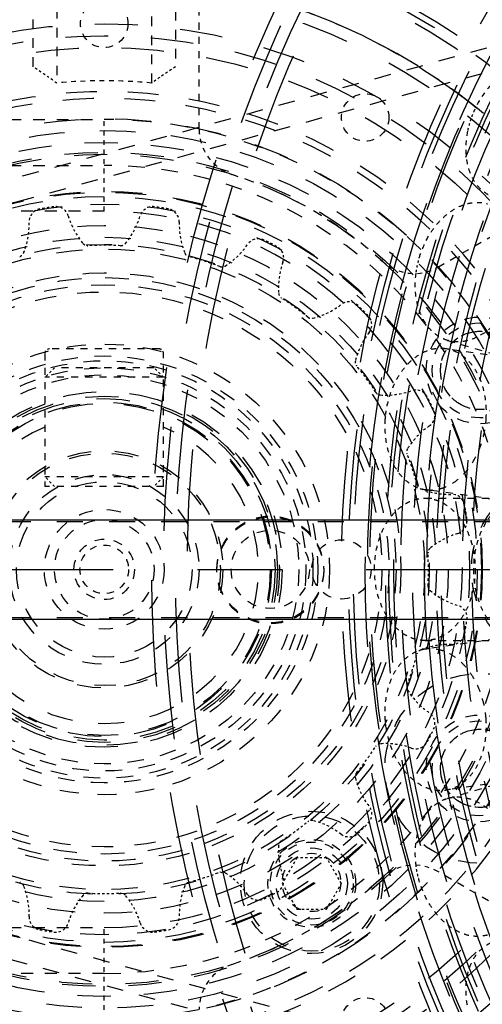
# Model space of a CAD drawing. Header units: millimetres. Extents: x 14186 to 17588, y 1400 to 3805.
# Tile 137 of 256: x 16339 to 16359, y 2702 to 2743. Entities that reach past the tile are written whole.
import ezdxf

# ---------------------------------------------------------------- set-up
doc = ezdxf.new("R2010")
doc.units = ezdxf.units.MM
doc.linetypes.add('CENTER', pattern=[2, 1.25, -0.25, 0.25, -0.25])
doc.linetypes.add('HIDDEN', pattern=[0.2, 0.1, -0.1])
for name, color, linetype in [('1_15', 7, 'Continuous'), ('1_17', 7, 'Continuous'), ('1_58', 7, 'Continuous'), ('1_7', 7, 'Continuous'), ('1_75_1', 7, 'Continuous'), ('1_79', 7, 'Continuous'), ('1_80_153', 7, 'Continuous'), ('DEFAULT_2', 8, 'HIDDEN'), ('INTFCLR_3', 7, 'Continuous'), ('SHELL_52', 7, 'Continuous'), ('SHELL_61_1', 7, 'Continuous')]:
    doc.layers.add(name, color=color, linetype=linetype)
doc.layers.add('dim', color=82, linetype='Continuous', lineweight=9)
doc.styles.get("Standard").update_dxf_attribs({"font": 'arial.ttf'})
doc.dimstyles.new('ISO-25', dxfattribs={"dimtxt": 2.5, "dimasz": 2.5, "dimexe": 1.25, "dimexo": 0.625, "dimtad": 1, "dimtxsty": 'Standard', "dimcen": 2.5, "dimadec": 0, "dimazin": 0, "dimtfac": 1, "dimtmove": 0, "dimatfit": 3, "dimfxl": 1, "dimarcsym": 0})

# ---------------------------------------------------------------- blocks, each defined once
blk = doc.blocks.new('*D24')
at = {"layer": 'Defpoints', "color": 0, "transparency": 16777216}
for p in [(16328.859, 2985.593), (16472.816, 2454.767)]:
    blk.add_point(p, dxfattribs=at)
at = {"layer": 'dim', "color": 0, "linetype": 'Continuous', "lineweight": -2, "transparency": 16777216}
for p, q in [((16322.578, 3008.756), (16316.296, 3031.92)), ((16328.859, 2985.593), (16472.816, 2454.767)), ((16510.019, 2317.586), (16479.098, 2431.603))]:
    blk.add_line(p, q, dxfattribs=at)
at = {"layer": 'dim', "color": 0, "transparency": 16777216}
for points in [[(16326.438, 3009.803), (16318.717, 3007.709), (16328.859, 2985.593)], [(16482.958, 2432.65), (16475.237, 2430.556), (16472.816, 2454.767)]]:
    blk.add_solid(points, dxfattribs=at)
at = {"layer": 'dim', "color": 0, "transparency": 16777216, "insert": (16518.28, 2368.594), "char_height": 30, "attachment_point": 5, "rotation": 285.1733}
blk.add_mtext('360%%D', dxfattribs=at)
blk = doc.blocks.new('*D27')
at = {"layer": 'Defpoints', "color": 0, "transparency": 16777216}
for p in [(17053.851, 3119.687), (16297.825, 2320.672)]:
    blk.add_point(p, dxfattribs=at)
at = {"layer": 'dim', "color": 0, "linetype": 'Continuous', "lineweight": -2, "transparency": 16777216}
for p, q in [((17253.469, 3330.657), (17070.346, 3137.12)), ((16297.825, 2320.672), (17053.851, 3119.687)), ((16281.33, 2303.239), (16264.835, 2285.806))]:
    blk.add_line(p, q, dxfattribs=at)
at = {"layer": 'dim', "color": 0, "transparency": 16777216}
for points in [[(17067.44, 3139.87), (17073.251, 3134.371), (17053.851, 3119.687)], [(16278.424, 2305.989), (16284.235, 2300.49), (16297.825, 2320.672)]]:
    blk.add_solid(points, dxfattribs=at)
at = {"layer": 'dim', "color": 0, "transparency": 16777216, "insert": (17191.287, 3297.171), "char_height": 30, "attachment_point": 5, "rotation": 46.5835}
blk.add_mtext('∅1100', dxfattribs=at)
blk = doc.blocks.new('*D28')
at = {"layer": 'Defpoints', "color": 0, "transparency": 16777216}
for p in [(17217.995, 2998.669), (16133.681, 2441.691)]:
    blk.add_point(p, dxfattribs=at)
at = {"layer": 'dim', "color": 0, "linetype": 'Continuous', "lineweight": -2, "transparency": 16777216}
for p, q in [((17380.14, 3081.958), (17239.343, 3009.635)), ((16133.681, 2441.691), (17217.995, 2998.669)), ((16112.333, 2430.725), (16090.984, 2419.759))]:
    blk.add_line(p, q, dxfattribs=at)
at = {"layer": 'dim', "color": 0, "transparency": 16777216}
for points in [[(17237.515, 3013.193), (17241.17, 3006.077), (17217.995, 2998.669)], [(16110.505, 2434.283), (16114.16, 2427.167), (16133.681, 2441.691)]]:
    blk.add_solid(points, dxfattribs=at)
at = {"layer": 'dim', "color": 0, "transparency": 16777216, "insert": (17310.293, 3070.985), "char_height": 30, "attachment_point": 5, "rotation": 27.1882}
blk.add_mtext('∅1219', dxfattribs=at)

msp = doc.modelspace()

# ---------------------------------------------------------------- linework, layer by layer
at = {"color": 7, "linetype": 'Continuous'}
for p, q in [((16314.442, 2722.274), (16398.808, 2722.274)), ((16314.442, 2718.086), (16398.808, 2718.086))]:
    msp.add_line(p, q, dxfattribs=at)
for centre, radius in [((16675.838, 2720.18), 609.5), ((16675.838, 2720.18), 550), ((16400.838, 2720.18), 275)]:
    msp.add_circle(centre, radius)
at = {"layer": '1_15', "color": 8, "linetype": 'HIDDEN', "ltscale": 3}
for p, q in [((16361.361, 2728.887), (16357.232, 2729.48)), ((16360.507, 2722.948), (16356.378, 2723.541))]:
    msp.add_line(p, q, dxfattribs=at)
at = {"layer": '1_15', "color": 8, "linetype": 'HIDDEN', "ltscale": 2}
for points, knots in [([(16357.232, 2729.48), (16357.163, 2729.49), (16357.023, 2729.5), (16356.739, 2729.482), (16356.38, 2729.383), (16355.974, 2729.155), (16355.603, 2728.827), (16355.278, 2728.412), (16354.919, 2727.755), (16354.76, 2727.195), (16354.705, 2726.813)], [0, 0, 0, 0, 0.051546, 0.103582, 0.210671, 0.324369, 0.446162, 0.576152, 0.713278, 1, 1, 1, 1]), ([(16358.937, 2726.511), (16358.962, 2726.868), (16358.933, 2727.404), (16358.748, 2728.07), (16358.546, 2728.51), (16358.285, 2728.885), (16357.973, 2729.182), (16357.619, 2729.389), (16357.361, 2729.462), (16357.232, 2729.48)], [0, 0, 0, 0, 0.287152, 0.423483, 0.552631, 0.673927, 0.78772, 0.895533, 1, 1, 1, 1]), ([(16354.672, 2726.511), (16354.647, 2726.154), (16354.676, 2725.618), (16354.861, 2724.952), (16355.063, 2724.512), (16355.324, 2724.137), (16355.636, 2723.84), (16355.99, 2723.633), (16356.249, 2723.56), (16356.378, 2723.541)], [0, 0, 0, 0, 0.287153, 0.423485, 0.552632, 0.673927, 0.78772, 0.895532, 1, 1, 1, 1])]:
    msp.add_open_spline(points, degree=3, knots=knots, dxfattribs=at)
at = {"layer": '1_15', "color": 8, "linetype": 'HIDDEN', "ltscale": 0.2}
msp.add_open_spline([(16354.705, 2726.813), (16354.694, 2726.738), (16354.682, 2726.637), (16354.674, 2726.536), (16354.672, 2726.511)], degree=3, knots=[0, 0, 0, 0, 0.750262, 1, 1, 1, 1], dxfattribs=at)
at = {"layer": '1_15', "color": 8, "linetype": 'HIDDEN', "ltscale": 3}
msp.add_open_spline([(16356.378, 2723.541), (16356.451, 2723.531), (16356.6, 2723.521), (16356.825, 2723.538), (16357.049, 2723.589), (16357.35, 2723.7), (16357.713, 2723.922), (16358.098, 2724.294), (16358.426, 2724.76), (16358.684, 2725.3), (16358.862, 2725.89), (16358.922, 2726.303), (16358.937, 2726.511)], degree=3, knots=[0, 0, 0, 0, 0.051008, 0.102563, 0.155172, 0.20927, 0.322973, 0.445322, 0.576112, 0.713846, 0.856116, 1, 1, 1, 1], dxfattribs=at)
at = {"layer": '1_17', "color": 8, "linetype": 'HIDDEN', "ltscale": 44}
msp.add_circle((16400.838, 2720.18), 55, dxfattribs=at)
at = {"layer": '1_17', "color": 8, "linetype": 'HIDDEN', "ltscale": 43}
msp.add_circle((16400.838, 2720.18), 54.5, dxfattribs=at)
at = {"layer": '1_17', "color": 8, "linetype": 'HIDDEN', "ltscale": 38}
msp.add_circle((16400.838, 2720.18), 47, dxfattribs=at)
at = {"layer": '1_17', "color": 8, "linetype": 'HIDDEN', "ltscale": 37}
for radius in [46.9, 46.8, 46.143, 46]:
    msp.add_circle((16400.838, 2720.18), radius, dxfattribs=at)
at = {"layer": '1_17', "color": 8, "linetype": 'HIDDEN', "ltscale": 36}
msp.add_circle((16400.838, 2720.18), 45, dxfattribs=at)
at = {"layer": '1_17', "color": 8, "linetype": 'HIDDEN', "ltscale": 35}
msp.add_circle((16400.838, 2720.18), 44.4, dxfattribs=at)
at = {"layer": '1_17', "color": 8, "linetype": 'HIDDEN', "ltscale": 34}
msp.add_circle((16400.838, 2720.18), 42.9, dxfattribs=at)
at = {"layer": '1_17', "color": 8, "linetype": 'HIDDEN', "ltscale": 5}
msp.add_circle((16349.838, 2720.18), 2.25, dxfattribs=at)
at = {"layer": '1_17', "color": 8, "linetype": 'HIDDEN', "ltscale": 4}
msp.add_circle((16351.576, 2706.98), 1.23, dxfattribs=at)
at = {"layer": '1_58', "color": 8, "linetype": 'HIDDEN', "ltscale": 2}
msp.add_open_spline([(16359.126, 2704.429), (16359.024, 2704.382), (16358.829, 2704.265), (16358.577, 2704.026), (16358.372, 2703.73), (16358.216, 2703.384), (16358.114, 2702.998), (16358.052, 2702.431), (16358.093, 2701.99), (16358.153, 2701.7)], degree=3, knots=[0, 0, 0, 0, 0.107276, 0.217105, 0.331633, 0.452331, 0.579896, 0.714303, 1, 1, 1, 1], dxfattribs=at)
at = {"layer": '1_7', "color": 8, "linetype": 'HIDDEN', "ltscale": 0.9}
for p, q in [((16350.962, 2708.018), (16350.337, 2706.936)), ((16352.212, 2708.018), (16350.962, 2708.018)), ((16352.837, 2706.936), (16352.212, 2708.018)), ((16350.337, 2706.936), (16350.962, 2705.853)), ((16352.212, 2705.853), (16352.837, 2706.936)), ((16350.962, 2705.853), (16352.212, 2705.853))]:
    msp.add_line(p, q, dxfattribs=at)
at = {"layer": '1_7', "color": 8, "linetype": 'HIDDEN', "ltscale": 7}
msp.add_circle((16351.587, 2706.936), 2.85, dxfattribs=at)
at = {"layer": '1_7', "color": 8, "linetype": 'HIDDEN', "ltscale": 4}
msp.add_circle((16351.587, 2706.936), 1.85, dxfattribs=at)
at = {"layer": '1_7', "color": 8, "linetype": 'HIDDEN', "ltscale": 5}
msp.add_circle((16351.587, 2706.936), 1.5, dxfattribs=at)
at = {"layer": '1_75_1', "color": 8, "linetype": 'HIDDEN', "ltscale": 3}
msp.add_line((16357.309, 2729.835), (16361.311, 2728.659), dxfattribs=at)
at = {"layer": '1_75_1', "color": 8, "linetype": 'HIDDEN', "ltscale": 2}
for points, knots in [([(16356.118, 2733.311), (16356.227, 2733.681), (16356.464, 2734.213), (16356.913, 2734.812), (16357.294, 2735.176), (16357.708, 2735.448), (16358.142, 2735.617), (16358.512, 2735.663), (16358.795, 2735.641), (16358.932, 2735.611), (16358.999, 2735.591)], [0, 0, 0, 0, 0.28672, 0.423847, 0.553837, 0.675631, 0.789329, 0.896419, 0.948454, 1, 1, 1, 1]), ([(16357.308, 2729.835), (16357.192, 2729.869), (16356.964, 2729.967), (16356.662, 2730.195), (16356.404, 2730.496), (16356.199, 2730.86), (16356.051, 2731.277), (16355.933, 2731.898), (16355.943, 2732.388), (16355.989, 2732.713)], [0, 0, 0, 0, 0.105761, 0.214469, 0.328523, 0.449441, 0.577769, 0.713188, 1, 1, 1, 1]), ([(16360.189, 2732.115), (16360.08, 2731.745), (16359.843, 2731.213), (16359.394, 2730.614), (16359.014, 2730.25), (16358.599, 2729.978), (16358.165, 2729.809), (16357.796, 2729.763), (16357.512, 2729.785), (16357.375, 2729.815), (16357.308, 2729.835)], [0, 0, 0, 0, 0.28672, 0.423847, 0.553837, 0.675631, 0.789329, 0.896419, 0.948454, 1, 1, 1, 1])]:
    msp.add_open_spline(points, degree=3, knots=knots, dxfattribs=at)
at = {"layer": '1_75_1', "color": 8, "linetype": 'HIDDEN', "ltscale": 0.4}
msp.add_open_spline([(16355.989, 2732.713), (16355.996, 2732.763), (16356.028, 2732.965), (16356.075, 2733.164), (16356.118, 2733.311)], degree=3, knots=[0, 0, 0, 0, 0.248937, 1, 1, 1, 1], dxfattribs=at)
at = {"layer": '1_79', "color": 8, "linetype": 'HIDDEN', "ltscale": 3}
for p, q in [((16356.352, 2723.18), (16360.524, 2723.18)), ((16356.352, 2717.18), (16360.524, 2717.18))]:
    msp.add_line(p, q, dxfattribs=at)
at = {"layer": '1_79', "color": 8, "linetype": 'HIDDEN', "ltscale": 2}
for points, knots in [([(16354.23, 2720.18), (16354.23, 2720.566), (16354.308, 2721.143), (16354.57, 2721.844), (16354.833, 2722.301), (16355.153, 2722.679), (16355.466, 2722.919), (16355.732, 2723.054), (16355.935, 2723.126), (16356.142, 2723.17), (16356.282, 2723.18), (16356.352, 2723.18)], [0, 0, 0, 0, 0.286657, 0.423753, 0.553714, 0.675481, 0.789155, 0.84347, 0.896441, 0.948465, 1, 1, 1, 1]), ([(16356.352, 2723.18), (16356.421, 2723.18), (16356.561, 2723.17), (16356.768, 2723.126), (16356.971, 2723.054), (16357.237, 2722.919), (16357.55, 2722.679), (16357.871, 2722.301), (16358.133, 2721.844), (16358.395, 2721.143), (16358.473, 2720.566), (16358.473, 2720.18)], [0, 0, 0, 0, 0.051535, 0.103559, 0.15653, 0.210845, 0.324518, 0.446285, 0.576245, 0.713342, 1, 1, 1, 1]), ([(16360.524, 2723.18), (16360.454, 2723.18), (16360.314, 2723.17), (16360.107, 2723.126), (16359.904, 2723.054), (16359.638, 2722.919), (16359.325, 2722.679), (16359.004, 2722.301), (16358.742, 2721.844), (16358.48, 2721.143), (16358.402, 2720.566), (16358.402, 2720.18)], [0, 0, 0, 0, 0.051535, 0.103559, 0.15653, 0.210845, 0.324518, 0.446285, 0.576245, 0.713342, 1, 1, 1, 1]), ([(16356.352, 2717.18), (16356.282, 2717.18), (16356.142, 2717.19), (16355.935, 2717.233), (16355.732, 2717.306), (16355.466, 2717.441), (16355.153, 2717.681), (16354.833, 2718.059), (16354.57, 2718.516), (16354.308, 2719.217), (16354.23, 2719.793), (16354.23, 2720.18)], [0, 0, 0, 0, 0.051535, 0.103559, 0.15653, 0.210845, 0.324518, 0.446285, 0.576245, 0.713342, 1, 1, 1, 1]), ([(16358.473, 2720.18), (16358.473, 2719.793), (16358.395, 2719.217), (16358.133, 2718.516), (16357.871, 2718.059), (16357.55, 2717.681), (16357.237, 2717.441), (16356.971, 2717.306), (16356.768, 2717.233), (16356.561, 2717.19), (16356.421, 2717.18), (16356.352, 2717.18)], [0, 0, 0, 0, 0.286657, 0.423753, 0.553714, 0.675481, 0.789155, 0.84347, 0.896441, 0.948465, 1, 1, 1, 1]), ([(16358.402, 2720.18), (16358.402, 2719.793), (16358.48, 2719.217), (16358.742, 2718.516), (16359.004, 2718.059), (16359.325, 2717.681), (16359.638, 2717.441), (16359.904, 2717.306), (16360.107, 2717.233), (16360.314, 2717.19), (16360.454, 2717.18), (16360.524, 2717.18)], [0, 0, 0, 0, 0.286657, 0.423753, 0.553714, 0.675481, 0.789155, 0.84347, 0.896441, 0.948465, 1, 1, 1, 1])]:
    msp.add_open_spline(points, degree=3, knots=knots, dxfattribs=at)
at = {"layer": '1_80_153', "color": 8, "linetype": 'HIDDEN', "ltscale": 34}
msp.add_circle((16400.838, 2720.18), 42.5, dxfattribs=at)
at = {"layer": 'DEFAULT_2', "color": 8, "linetype": 'HIDDEN', "ltscale": 7}
for p, q in [((16336.701, 2736.021), (16392.222, 2751.362)), ((16392.489, 2750.398), (16336.967, 2735.057)), ((16336.967, 2705.302), (16392.489, 2689.962)), ((16392.222, 2688.998), (16336.701, 2704.338))]:
    msp.add_line(p, q, dxfattribs=at)
at = {"layer": 'DEFAULT_2', "color": 8, "linetype": 'HIDDEN', "ltscale": 4}
for p, q in [((16339.838, 2741.369), (16339.838, 2748.522)), ((16340.838, 2748.61), (16340.838, 2740.683)), ((16344.838, 2740.683), (16344.838, 2748.61)), ((16345.838, 2748.522), (16345.838, 2741.369))]:
    msp.add_line(p, q, dxfattribs=at)
at = {"layer": 'DEFAULT_2', "color": 8, "linetype": 'HIDDEN', "ltscale": 5}
for p, q in [((16330.838, 2739.15), (16342.838, 2739.15)), ((16330.838, 2737.214), (16342.838, 2737.214)), ((16342.838, 2735.277), (16330.838, 2735.277)), ((16330.838, 2705.082), (16342.838, 2705.082)), ((16342.838, 2703.146), (16330.838, 2703.146))]:
    msp.add_line(p, q, dxfattribs=at)
at = {"layer": 'DEFAULT_2', "color": 8, "linetype": 'HIDDEN', "ltscale": 2}
for p, q in [((16342.838, 2735.277), (16342.838, 2739.15)), ((16342.838, 2701.209), (16342.838, 2705.082))]:
    msp.add_line(p, q, dxfattribs=at)
at = {"layer": 'DEFAULT_2', "color": 8, "linetype": 'HIDDEN', "ltscale": 3}
for p, q in [((16345.138, 2729.48), (16340.538, 2729.48)), ((16340.338, 2729.28), (16340.338, 2723.68)), ((16345.338, 2723.68), (16345.338, 2729.28)), ((16344.938, 2728.68), (16340.738, 2728.68)), ((16345.338, 2728.28), (16340.338, 2728.28)), ((16345.338, 2724.08), (16340.338, 2724.08)), ((16345.338, 2723.68), (16340.338, 2723.68)), ((16360.507, 2717.412), (16356.378, 2716.818)), ((16361.361, 2711.473), (16357.232, 2710.879)), ((16357.309, 2710.525), (16361.311, 2711.701))]:
    msp.add_line(p, q, dxfattribs=at)
at = {"layer": 'DEFAULT_2', "color": 8, "linetype": 'HIDDEN', "ltscale": 0.4}
for p, q in [((16340.738, 2728.68), (16340.338, 2728.28)), ((16345.338, 2728.28), (16344.938, 2728.68)), ((16340.738, 2723.68), (16340.338, 2724.08)), ((16345.338, 2724.08), (16344.938, 2723.68))]:
    msp.add_line(p, q, dxfattribs=at)
at = {"layer": 'DEFAULT_2', "color": 8, "linetype": 'HIDDEN', "ltscale": 11}
for p, q in [((16314.442, 2722.204), (16398.808, 2722.204)), ((16314.442, 2718.156), (16398.808, 2718.156))]:
    msp.add_line(p, q, dxfattribs=at)
at = {"layer": 'DEFAULT_2', "color": 1, "linetype": 'CENTER', "ltscale": 14.224}
msp.add_line((16325.438, 2720.18), (16476.238, 2720.18), dxfattribs=at)
at = {"layer": 'DEFAULT_2', "color": 8, "linetype": 'HIDDEN', "ltscale": 45}
msp.add_circle((16400.838, 2720.18), 56, dxfattribs=at)
at = {"layer": 'DEFAULT_2', "color": 8, "linetype": 'HIDDEN', "ltscale": 44}
for radius in [55.5, 55]:
    msp.add_circle((16400.838, 2720.18), radius, dxfattribs=at)
at = {"layer": 'DEFAULT_2', "color": 8, "linetype": 'HIDDEN', "ltscale": 43}
msp.add_circle((16400.838, 2720.18), 54.5, dxfattribs=at)
at = {"layer": 'DEFAULT_2', "color": 8, "linetype": 'HIDDEN', "ltscale": 38}
for radius in [48, 47.707, 47.5, 47]:
    msp.add_circle((16400.838, 2720.18), radius, dxfattribs=at)
at = {"layer": 'DEFAULT_2', "color": 8, "linetype": 'HIDDEN', "ltscale": 37}
for radius in [46.9, 45.793]:
    msp.add_circle((16400.838, 2720.18), radius, dxfattribs=at)
at = {"layer": 'DEFAULT_2', "color": 8, "linetype": 'HIDDEN', "ltscale": 36}
for radius in [45.5, 45, 44.5]:
    msp.add_circle((16400.838, 2720.18), radius, dxfattribs=at)
at = {"layer": 'DEFAULT_2', "color": 8, "linetype": 'HIDDEN', "ltscale": 35}
for radius in [44, 43.8]:
    msp.add_circle((16400.838, 2720.18), radius, dxfattribs=at)
at = {"layer": 'DEFAULT_2', "color": 8, "linetype": 'HIDDEN', "ltscale": 34}
msp.add_circle((16400.838, 2720.18), 42.5, dxfattribs=at)
at = {"layer": 'DEFAULT_2', "color": 8, "linetype": 'HIDDEN', "ltscale": 23}
for radius in [29.1, 29, 28.5]:
    msp.add_circle((16342.838, 2720.18), radius, dxfattribs=at)
at = {"layer": 'DEFAULT_2', "color": 8, "linetype": 'HIDDEN', "ltscale": 21}
msp.add_circle((16342.838, 2720.18), 26.75, dxfattribs=at)
at = {"layer": 'DEFAULT_2', "color": 8, "linetype": 'HIDDEN', "ltscale": 20}
for radius in [25, 24.5]:
    msp.add_circle((16342.838, 2720.18), radius, dxfattribs=at)
at = {"layer": 'DEFAULT_2', "color": 8, "linetype": 'HIDDEN', "ltscale": 18}
for radius in [23, 22.5, 22]:
    msp.add_circle((16342.838, 2720.18), radius, dxfattribs=at)
at = {"layer": 'DEFAULT_2', "color": 8, "linetype": 'HIDDEN', "ltscale": 15}
for radius in [19, 18.5]:
    msp.add_circle((16342.838, 2720.18), radius, dxfattribs=at)
at = {"layer": 'DEFAULT_2', "color": 8, "linetype": 'HIDDEN', "ltscale": 14}
for radius in [18, 17.586, 17.5, 7.5, 7.3, 7.2, 7.05]:
    msp.add_circle((16342.838, 2720.18), radius, dxfattribs=at)
at = {"layer": 'DEFAULT_2', "color": 8, "linetype": 'HIDDEN', "ltscale": 13}
for radius in [15.935, 15.9, 15.724, 7]:
    msp.add_circle((16342.838, 2720.18), radius, dxfattribs=at)
at = {"layer": 'DEFAULT_2', "color": 8, "linetype": 'HIDDEN', "ltscale": 12}
for radius in [15.4, 14.5]:
    msp.add_circle((16342.838, 2720.18), radius, dxfattribs=at)
at = {"layer": 'DEFAULT_2', "color": 8, "linetype": 'HIDDEN', "ltscale": 11}
for radius in [14, 13.7, 13.5]:
    msp.add_circle((16342.838, 2720.18), radius, dxfattribs=at)
at = {"layer": 'DEFAULT_2', "color": 8, "linetype": 'HIDDEN', "ltscale": 10}
for radius in [12.3, 12, 5]:
    msp.add_circle((16342.838, 2720.18), radius, dxfattribs=at)
at = {"layer": 'DEFAULT_2', "color": 8, "linetype": 'HIDDEN', "ltscale": 9}
for radius in [11.7, 4.9, 3.7]:
    msp.add_circle((16342.838, 2720.18), radius, dxfattribs=at)
at = {"layer": 'DEFAULT_2', "color": 8, "linetype": 'HIDDEN', "ltscale": 5}
for centre, radius in [((16358.664, 2728.569), 2.25), ((16358.664, 2728.569), 2), ((16342.838, 2720.18), 2.1), ((16349.838, 2720.18), 2.25), ((16349.838, 2720.134), 2.25), ((16358.664, 2711.791), 2.25), ((16358.664, 2711.791), 2)]:
    msp.add_circle(centre, radius, dxfattribs=at)
at = {"layer": 'DEFAULT_2', "color": 8, "linetype": 'HIDDEN', "ltscale": 4}
for centre, radius in [((16358.664, 2728.569), 1.65), ((16342.838, 2720.18), 1.275), ((16349.838, 2720.18), 1.65), ((16352.838, 2720.18), 1.25), ((16358.664, 2711.791), 1.65), ((16351.587, 2706.936), 1.75)]:
    msp.add_circle(centre, radius, dxfattribs=at)
at = {"layer": 'DEFAULT_2', "color": 8, "linetype": 'HIDDEN', "ltscale": 8}
for centre, radius in [((16342.838, 2720.18), 9.5), ((16342.838, 2720.18), 4), ((16362.315, 2720.18), 4)]:
    msp.add_circle(centre, radius, dxfattribs=at)
at = {"layer": 'DEFAULT_2', "color": 8, "linetype": 'HIDDEN', "ltscale": 7}
for centre, radius in [((16342.838, 2720.18), 9), ((16342.838, 2720.18), 8.8), ((16342.838, 2720.18), 8.5), ((16342.838, 2720.18), 8.2), ((16351.576, 2706.98), 3)]:
    msp.add_circle(centre, radius, dxfattribs=at)
at = {"layer": 'DEFAULT_2', "color": 8, "linetype": 'HIDDEN', "ltscale": 6}
msp.add_circle((16342.838, 2720.18), 2.525, dxfattribs=at)
at = {"layer": 'DEFAULT_2', "color": 8, "linetype": 'HIDDEN', "ltscale": 3}
msp.add_circle((16342.838, 2720.18), 1.025, dxfattribs=at)
at = {"layer": 'DEFAULT_2', "color": 8, "linetype": 'HIDDEN', "ltscale": 2}
msp.add_arc((16342.838, 2720.18), 20.6, 84.4285, 95.5715, dxfattribs=at)
at = {"layer": 'DEFAULT_2', "color": 8, "linetype": 'HIDDEN', "ltscale": 8}
msp.add_arc((16342.838, 2720.18), 18.971, 270, 90, dxfattribs=at)
at = {"layer": 'DEFAULT_2', "color": 8, "linetype": 'HIDDEN', "ltscale": 7}
msp.add_arc((16342.838, 2720.18), 17.034, 270, 90, dxfattribs=at)
at = {"layer": 'DEFAULT_2', "color": 8, "linetype": 'HIDDEN', "ltscale": 0.6}
for centre, start, end in [((16340.224, 2734.834), 100.1145, 181.4811), ((16340.796, 2734.924), 16.5189, 97.8855), ((16344.88, 2734.924), 82.1145, 163.4811), ((16345.452, 2734.834), 358.5189, 79.8855), ((16349.336, 2733.571), 64.1145, 145.4811), ((16349.852, 2733.309), 340.5189, 61.8855), ((16353.156, 2730.908), 46.1145, 127.4811), ((16353.566, 2730.498), 322.5189, 43.8855), ((16355.966, 2727.194), 28.1145, 109.4811), ((16356.229, 2726.678), 304.5189, 25.8855), ((16357.491, 2722.794), 10.1145, 91.4811), ((16357.582, 2722.222), 286.5189, 7.8855), ((16357.582, 2718.138), 352.1145, 73.4811), ((16357.491, 2717.566), 268.5189, 349.8855), ((16356.229, 2713.681), 334.1145, 55.4811), ((16355.966, 2713.166), 250.5189, 331.8855), ((16353.566, 2709.861), 316.1145, 37.4811), ((16353.156, 2709.452), 232.5189, 313.8855), ((16349.852, 2707.051), 298.1145, 19.4811), ((16349.336, 2706.788), 214.5189, 295.8855), ((16340.224, 2705.526), 178.5189, 259.8855), ((16340.796, 2705.436), 262.1145, 343.4811), ((16344.88, 2705.436), 196.5189, 277.8855), ((16345.452, 2705.526), 280.1145, 1.4811)]:
    msp.add_arc(centre, 0.55, start, end, dxfattribs=at)
at = {"layer": 'DEFAULT_2', "color": 8, "linetype": 'HIDDEN', "ltscale": 0.4}
for start, end in [(97.8855, 100.1145), (79.8855, 82.1145), (61.8855, 64.1145), (43.8855, 46.1145), (25.8855, 28.1145), (7.8855, 10.1145), (349.8855, 352.1145), (331.8855, 334.1145), (313.8855, 316.1145), (295.8855, 298.1145), (259.8855, 262.1145), (277.8855, 280.1145)]:
    msp.add_arc((16342.838, 2720.18), 15.435, start, end, dxfattribs=at)
at = {"layer": 'DEFAULT_2', "color": 8, "linetype": 'HIDDEN', "ltscale": 14}
msp.add_arc((16342.838, 2720.18), 15.098, 270, 90, dxfattribs=at)
at = {"layer": 'DEFAULT_2', "color": 8, "linetype": 'HIDDEN', "ltscale": 0.9}
for centre, start, end in [((16336.4, 2734.735), 338.2459, 1.4811), ((16344.463, 2736.012), 196.5189, 219.7541), ((16341.213, 2736.012), 320.2459, 343.4811), ((16349.275, 2734.735), 178.5189, 201.7541), ((16346.185, 2735.739), 302.2459, 325.4811), ((16353.458, 2732.033), 160.5189, 183.7541), ((16350.829, 2733.943), 284.2459, 307.4811), ((16356.601, 2728.171), 142.5189, 165.7541), ((16354.691, 2730.8), 266.2459, 289.4811), ((16358.397, 2723.527), 124.5189, 147.7541), ((16357.393, 2726.618), 248.2459, 271.4811), ((16358.67, 2718.555), 106.5189, 129.7541), ((16358.67, 2721.805), 230.2459, 253.4811), ((16357.393, 2713.742), 88.5189, 111.7541), ((16358.397, 2716.833), 212.2459, 235.4811), ((16354.691, 2709.56), 70.5189, 93.7541), ((16356.601, 2712.189), 194.2459, 217.4811), ((16350.829, 2706.417), 52.5189, 75.7541), ((16353.458, 2708.327), 176.2459, 199.4811), ((16346.185, 2704.621), 34.5189, 57.7541), ((16336.4, 2705.625), 358.5189, 21.7541), ((16349.275, 2705.625), 158.2459, 181.4811), ((16344.463, 2704.348), 140.2459, 163.4811), ((16341.213, 2704.348), 16.5189, 39.7541)]:
    msp.add_arc(centre, 3.275, start, end, dxfattribs=at)
at = {"layer": 'DEFAULT_2', "color": 8, "linetype": 'HIDDEN', "ltscale": 0.2}
for centre, radius, start, end in [((16342.137, 2734.077), 0.25, 219.7541, 272.886), ((16343.538, 2734.077), 0.25, 267.114, 320.2459), ((16339.21, 2733.614), 0.25, 285.114, 338.2459), ((16346.466, 2733.614), 0.25, 201.7541, 254.886), ((16347.799, 2733.181), 0.25, 249.114, 302.2459), ((16350.44, 2731.835), 0.25, 183.7541, 236.886), ((16351.573, 2731.011), 0.25, 231.114, 284.2459), ((16340.538, 2729.28), 0.2, 90, 180), ((16345.138, 2729.28), 0.2, 0, 90), ((16353.669, 2728.915), 0.25, 165.7542, 218.886), ((16354.493, 2727.782), 0.25, 213.114, 266.2459), ((16355.838, 2725.141), 0.25, 147.7542, 200.886), ((16356.271, 2723.808), 0.25, 195.114, 248.2459), ((16356.735, 2720.88), 0.25, 129.7541, 182.886), ((16356.735, 2719.479), 0.25, 177.114, 230.2459), ((16356.271, 2716.552), 0.25, 111.7541, 164.886), ((16355.838, 2715.219), 0.25, 159.114, 212.2459), ((16354.493, 2712.578), 0.25, 93.7541, 146.886), ((16353.669, 2711.444), 0.25, 141.114, 194.2459), ((16351.573, 2709.348), 0.25, 75.7541, 128.886), ((16350.44, 2708.525), 0.25, 123.114, 176.2459), ((16347.799, 2707.179), 0.25, 57.7541, 110.886), ((16339.21, 2706.746), 0.25, 21.7541, 74.886), ((16346.466, 2706.746), 0.25, 105.114, 158.2459), ((16342.137, 2706.283), 0.25, 87.114, 140.2459), ((16343.538, 2706.283), 0.25, 39.7541, 92.886)]:
    msp.add_arc(centre, radius, start, end, dxfattribs=at)
at = {"layer": 'DEFAULT_2', "color": 8, "linetype": 'HIDDEN'}
for start, end in [(87.114, 92.886), (69.114, 74.886), (51.114, 56.886), (33.114, 38.886), (15.114, 20.886), (357.114, 2.886), (339.114, 344.886), (321.114, 326.886), (303.114, 308.886), (285.114, 290.886), (267.114, 272.886)]:
    msp.add_arc((16342.838, 2720.18), 13.665, start, end, dxfattribs=at)
at = {"layer": 'DEFAULT_2', "color": 8, "linetype": 'HIDDEN', "ltscale": 13}
msp.add_arc((16342.838, 2720.18), 7.4, 109.7452, 70.2548, dxfattribs=at)
at = {"layer": 'DEFAULT_2', "color": 8, "linetype": 'HIDDEN', "ltscale": 11}
msp.add_arc((16342.838, 2720.18), 6.5, 112.6199, 67.3801, dxfattribs=at)
at = {"layer": 'DEFAULT_2', "color": 8, "linetype": 'HIDDEN', "ltscale": 0.9}
for centre, start_param, end_param in [((16300.615, 2720.18), 0.704238, 0.733019), ((16385.06, 2720.18), 2.408574, 2.437355)]:
    msp.add_ellipse(centre, major_axis=(52.778, 0), ratio=0.6, start_param=start_param, end_param=end_param, dxfattribs=at)
at = {"layer": 'DEFAULT_2', "color": 8, "linetype": 'HIDDEN', "ltscale": 10}
for points in [[(16342.838, 2695.18), (16341.204, 2695.181), (16338.744, 2695.422), (16335.569, 2696.218), (16332.486, 2697.321), (16328.858, 2699.259), (16325.046, 2702.388), (16321.917, 2706.201), (16319.592, 2710.551), (16318.16, 2715.271), (16317.677, 2720.18), (16318.16, 2725.089), (16319.592, 2729.809), (16321.917, 2734.159), (16325.046, 2737.971), (16328.858, 2741.1), (16332.486, 2743.039), (16335.569, 2744.142), (16338.744, 2744.938), (16341.204, 2745.178), (16342.838, 2745.18)], [(16342.838, 2745.18), (16344.471, 2745.179), (16346.932, 2744.938), (16350.106, 2744.142), (16353.189, 2743.039), (16356.817, 2741.1), (16360.629, 2737.971), (16363.758, 2734.159), (16366.084, 2729.809), (16367.515, 2725.088), (16367.999, 2720.18), (16367.515, 2715.271), (16366.084, 2710.551), (16363.758, 2706.201), (16360.629, 2702.388), (16356.817, 2699.259), (16353.189, 2697.321), (16350.107, 2696.218), (16346.932, 2695.422), (16344.471, 2695.182), (16342.838, 2695.18)]]:
    msp.add_open_spline(points, degree=3, knots=[0, 0, 0, 0, 0.062492, 0.093775, 0.125056, 0.187547, 0.250038, 0.312529, 0.37502, 0.437511, 0.500001, 0.562491, 0.624981, 0.687471, 0.749962, 0.812452, 0.874942, 0.906224, 0.937507, 1, 1, 1, 1], dxfattribs=at)
at = {"layer": 'DEFAULT_2', "color": 8, "linetype": 'HIDDEN', "ltscale": 2}
for points, knots in [([(16361.618, 2741.389), (16361.555, 2741.418), (16361.424, 2741.467), (16361.146, 2741.529), (16360.774, 2741.536), (16360.32, 2741.431), (16359.871, 2741.221), (16359.443, 2740.914), (16358.913, 2740.385), (16358.603, 2739.893), (16358.442, 2739.541)], [0, 0, 0, 0, 0.051546, 0.103582, 0.210671, 0.32437, 0.446164, 0.576153, 0.713279, 1, 1, 1, 1]), ([(16358.153, 2738.66), (16358.093, 2738.369), (16358.052, 2737.929), (16358.114, 2737.362), (16358.216, 2736.976), (16358.372, 2736.63), (16358.577, 2736.334), (16358.829, 2736.095), (16359.024, 2735.977), (16359.126, 2735.931)], [0, 0, 0, 0, 0.285696, 0.420103, 0.547668, 0.668366, 0.782895, 0.892724, 1, 1, 1, 1]), ([(16356.378, 2716.818), (16356.249, 2716.8), (16355.99, 2716.727), (16355.636, 2716.52), (16355.324, 2716.223), (16355.063, 2715.848), (16354.861, 2715.408), (16354.676, 2714.742), (16354.647, 2714.206), (16354.672, 2713.849)], [0, 0, 0, 0, 0.104467, 0.21228, 0.326072, 0.447367, 0.576513, 0.712846, 1, 1, 1, 1]), ([(16354.705, 2713.547), (16354.76, 2713.164), (16354.919, 2712.605), (16355.278, 2711.948), (16355.603, 2711.533), (16355.974, 2711.205), (16356.38, 2710.976), (16356.739, 2710.878), (16357.023, 2710.859), (16357.163, 2710.87), (16357.232, 2710.879)], [0, 0, 0, 0, 0.286719, 0.423846, 0.553836, 0.675631, 0.789329, 0.896419, 0.948454, 1, 1, 1, 1]), ([(16357.232, 2710.879), (16357.361, 2710.898), (16357.619, 2710.971), (16357.973, 2711.178), (16358.285, 2711.475), (16358.546, 2711.85), (16358.748, 2712.29), (16358.933, 2712.956), (16358.962, 2713.492), (16358.937, 2713.849)], [0, 0, 0, 0, 0.104467, 0.21228, 0.326072, 0.447367, 0.576514, 0.712845, 1, 1, 1, 1]), ([(16355.989, 2707.647), (16355.943, 2707.972), (16355.933, 2708.462), (16356.051, 2709.083), (16356.199, 2709.499), (16356.404, 2709.864), (16356.662, 2710.165), (16356.964, 2710.393), (16357.192, 2710.491), (16357.308, 2710.525)], [0, 0, 0, 0, 0.286809, 0.422227, 0.550556, 0.671475, 0.785531, 0.894239, 1, 1, 1, 1]), ([(16357.308, 2710.525), (16357.375, 2710.545), (16357.512, 2710.575), (16357.796, 2710.597), (16358.165, 2710.55), (16358.599, 2710.382), (16359.014, 2710.11), (16359.394, 2709.745), (16359.843, 2709.146), (16360.08, 2708.615), (16360.189, 2708.244)], [0, 0, 0, 0, 0.051546, 0.103582, 0.210671, 0.324368, 0.446161, 0.576151, 0.713277, 1, 1, 1, 1]), ([(16358.999, 2704.768), (16358.932, 2704.749), (16358.795, 2704.719), (16358.512, 2704.696), (16358.142, 2704.743), (16357.708, 2704.911), (16357.294, 2705.183), (16356.913, 2705.548), (16356.464, 2706.147), (16356.227, 2706.678), (16356.118, 2707.049)], [0, 0, 0, 0, 0.051546, 0.103582, 0.210671, 0.324368, 0.446161, 0.576151, 0.713277, 1, 1, 1, 1])]:
    msp.add_open_spline(points, degree=3, knots=knots, dxfattribs=at)
at = {"layer": 'DEFAULT_2', "color": 8, "linetype": 'HIDDEN', "ltscale": 0.7}
msp.add_open_spline([(16358.442, 2739.541), (16358.41, 2739.47), (16358.289, 2739.185), (16358.2, 2738.887), (16358.153, 2738.66)], degree=3, knots=[0, 0, 0, 0, 0.252085, 1, 1, 1, 1], dxfattribs=at)
at = {"layer": 'DEFAULT_2', "color": 8, "linetype": 'HIDDEN', "ltscale": 3}
for points, knots in [([(16357.014, 2728.569), (16357.017, 2728.783), (16357.078, 2729.111), (16357.283, 2729.492), (16357.558, 2729.826), (16358.016, 2730.133), (16358.664, 2730.261), (16359.312, 2730.133), (16359.77, 2729.826), (16360.044, 2729.491), (16360.25, 2729.11), (16360.311, 2728.783), (16360.314, 2728.569)], [0, 0, 0, 0, 0.124892, 0.187634, 0.250375, 0.375192, 0.500022, 0.624852, 0.749663, 0.812394, 0.875128, 1, 1, 1, 1]), ([(16360.314, 2728.569), (16360.311, 2728.354), (16360.25, 2728.027), (16360.044, 2727.646), (16359.77, 2727.312), (16359.311, 2727.004), (16358.664, 2726.876), (16358.016, 2727.004), (16357.558, 2727.312), (16357.283, 2727.646), (16357.078, 2728.027), (16357.017, 2728.354), (16357.014, 2728.569)], [0, 0, 0, 0, 0.124892, 0.187634, 0.250375, 0.375192, 0.500022, 0.624852, 0.749663, 0.812394, 0.875128, 1, 1, 1, 1]), ([(16358.937, 2713.849), (16358.922, 2714.057), (16358.862, 2714.469), (16358.684, 2715.06), (16358.426, 2715.6), (16358.098, 2716.066), (16357.713, 2716.438), (16357.35, 2716.66), (16357.049, 2716.771), (16356.825, 2716.821), (16356.6, 2716.839), (16356.451, 2716.829), (16356.378, 2716.818)], [0, 0, 0, 0, 0.143883, 0.286153, 0.423887, 0.554678, 0.677027, 0.790729, 0.844827, 0.897437, 0.948992, 1, 1, 1, 1]), ([(16357.14, 2711.16), (16357.06, 2711.359), (16356.991, 2711.685), (16357.035, 2712.115), (16357.161, 2712.529), (16357.467, 2712.989), (16358.016, 2713.355), (16358.664, 2713.484), (16359.205, 2713.376), (16359.586, 2713.172), (16359.922, 2712.898), (16360.104, 2712.62), (16360.188, 2712.422)], [0, 0, 0, 0, 0.124892, 0.187634, 0.250375, 0.375192, 0.500022, 0.624852, 0.749663, 0.812394, 0.875128, 1, 1, 1, 1]), ([(16360.188, 2712.422), (16360.268, 2712.223), (16360.337, 2711.897), (16360.293, 2711.467), (16360.167, 2711.053), (16359.861, 2710.593), (16359.312, 2710.227), (16358.664, 2710.098), (16358.123, 2710.206), (16357.742, 2710.41), (16357.406, 2710.684), (16357.224, 2710.962), (16357.14, 2711.16)], [0, 0, 0, 0, 0.124892, 0.187634, 0.250375, 0.375192, 0.500022, 0.624852, 0.749663, 0.812394, 0.875128, 1, 1, 1, 1])]:
    msp.add_open_spline(points, degree=3, knots=knots, dxfattribs=at)
at = {"layer": 'DEFAULT_2', "color": 8, "linetype": 'HIDDEN', "ltscale": 0.2}
msp.add_open_spline([(16354.672, 2713.849), (16354.674, 2713.824), (16354.682, 2713.723), (16354.694, 2713.622), (16354.705, 2713.547)], degree=3, knots=[0, 0, 0, 0, 0.249738, 1, 1, 1, 1], dxfattribs=at)
at = {"layer": 'DEFAULT_2', "color": 8, "linetype": 'HIDDEN', "ltscale": 0.4}
msp.add_open_spline([(16356.118, 2707.049), (16356.104, 2707.098), (16356.05, 2707.295), (16356.01, 2707.495), (16355.989, 2707.647)], degree=3, knots=[0, 0, 0, 0, 0.250896, 1, 1, 1, 1], dxfattribs=at)
at = {"layer": 'INTFCLR_3', "color": 8, "linetype": 'HIDDEN', "ltscale": 8}
for centre in [(16362.315, 2720.18), (16358.664, 2711.791)]:
    msp.add_circle(centre, 4, dxfattribs=at)
at = {"layer": 'SHELL_52', "color": 8, "linetype": 'HIDDEN', "ltscale": 22}
msp.add_circle((16342.838, 2720.18), 27, dxfattribs=at)
at = {"layer": 'SHELL_52', "color": 8, "linetype": 'HIDDEN', "ltscale": 21}
msp.add_circle((16342.838, 2720.18), 26.5, dxfattribs=at)
at = {"layer": 'SHELL_52', "color": 8, "linetype": 'HIDDEN', "ltscale": 17}
msp.add_arc((16342.838, 2720.18), 25, 26.8721, 333.1279, dxfattribs=at)
at = {"layer": 'SHELL_52', "color": 8, "linetype": 'HIDDEN', "ltscale": 13}
for radius, start, end in [(20.141, 31.7135, 328.2865), (19.853, 31.2523, 328.7477)]:
    msp.add_arc((16342.838, 2720.18), radius, start, end, dxfattribs=at)
at = {"layer": 'SHELL_61_1', "color": 8, "linetype": 'HIDDEN', "ltscale": 3}
for p, q in [((16346.838, 2738.734), (16346.838, 2744.192)), ((16356.906, 2732.921), (16361.632, 2735.65)), ((16361.632, 2704.71), (16356.906, 2707.439))]:
    msp.add_line(p, q, dxfattribs=at)
at = {"layer": 'SHELL_61_1', "color": 8, "linetype": 'HIDDEN', "ltscale": 23}
msp.add_circle((16342.838, 2720.18), 29.25, dxfattribs=at)
at = {"layer": 'SHELL_61_1', "color": 8, "linetype": 'HIDDEN', "ltscale": 22}
msp.add_circle((16342.838, 2720.18), 27, dxfattribs=at)
at = {"layer": 'SHELL_61_1', "color": 8, "linetype": 'HIDDEN', "ltscale": 21}
msp.add_circle((16342.838, 2720.18), 26.75, dxfattribs=at)
at = {"layer": 'SHELL_61_1', "color": 8, "linetype": 'HIDDEN', "ltscale": 20}
msp.add_circle((16342.838, 2720.18), 24.5, dxfattribs=at)
at = {"layer": 'SHELL_61_1', "color": 8, "linetype": 'HIDDEN', "ltscale": 3}
for centre in [(16342.838, 2743.18), (16353.838, 2739.232), (16353.838, 2701.127)]:
    msp.add_circle(centre, 1, dxfattribs=at)
at = {"layer": 'SHELL_61_1', "color": 8, "linetype": 'HIDDEN', "ltscale": 10}
msp.add_circle((16342.838, 2720.18), 12.5, dxfattribs=at)
at = {"layer": 'SHELL_61_1', "color": 8, "linetype": 'HIDDEN', "ltscale": 2}
for centre, start, end in [((16348.838, 2738.734), 180, 252.0798), ((16355.906, 2734.653), 227.9202, 300), ((16355.906, 2705.707), 60, 132.0798), ((16348.838, 2701.626), 107.9202, 180)]:
    msp.add_arc(centre, 2, start, end, dxfattribs=at)
at = {"layer": 'SHELL_61_1', "color": 8, "linetype": 'HIDDEN', "ltscale": 4}
for start, end in [(47.9202, 72.0798), (287.9202, 312.0798)]:
    msp.add_arc((16342.838, 2720.18), 17.5, start, end, dxfattribs=at)

# ---------------------------------------------------------------- dimensions: what is measured, and where the dimension line sits
at = {"layer": 'dim'}
dim = msp.add_diameter_dim_2p(p1=(16297.825, 2320.672), p2=(17053.851, 3119.687), dimstyle='ISO-25', override={"dimtxt": 30, "dimasz": 24, "dimexe": 5.997, "dimexo": 5.997, "dimgap": 5.997, "dimdsep": 46, "dimarcsym": 1}, dxfattribs=at)
dim.commit()
dim.dimension.update_dxf_attribs({"geometry": '*D27', "text_midpoint": (17207.379, 3281.945), "dimtype": 131})
dim = msp.add_diameter_dim_2p(p1=(16133.681, 2441.691), p2=(17217.995, 2998.669), dimstyle='ISO-25', override={"dimtxt": 30, "dimasz": 24, "dimexe": 5.997, "dimexo": 5.997, "dimgap": 5.997, "dimdsep": 46, "dimarcsym": 1}, dxfattribs=at)
dim.commit()
dim.dimension.update_dxf_attribs({"geometry": '*D28', "text_midpoint": (17310.293, 3070.985)})
dim = msp.add_diameter_dim_2p(p1=(16328.859, 2985.593), p2=(16472.816, 2454.767), text='360%%D', dimstyle='ISO-25', override={"dimtxt": 30, "dimasz": 24, "dimexe": 5.997, "dimexo": 5.997, "dimgap": 5.997, "dimdsep": 46, "dimarcsym": 1}, dxfattribs=at)
dim.commit()
dim.dimension.update_dxf_attribs({"geometry": '*D24', "text_midpoint": (16518.28, 2368.594)})

doc.saveas('drawing.dxf')
